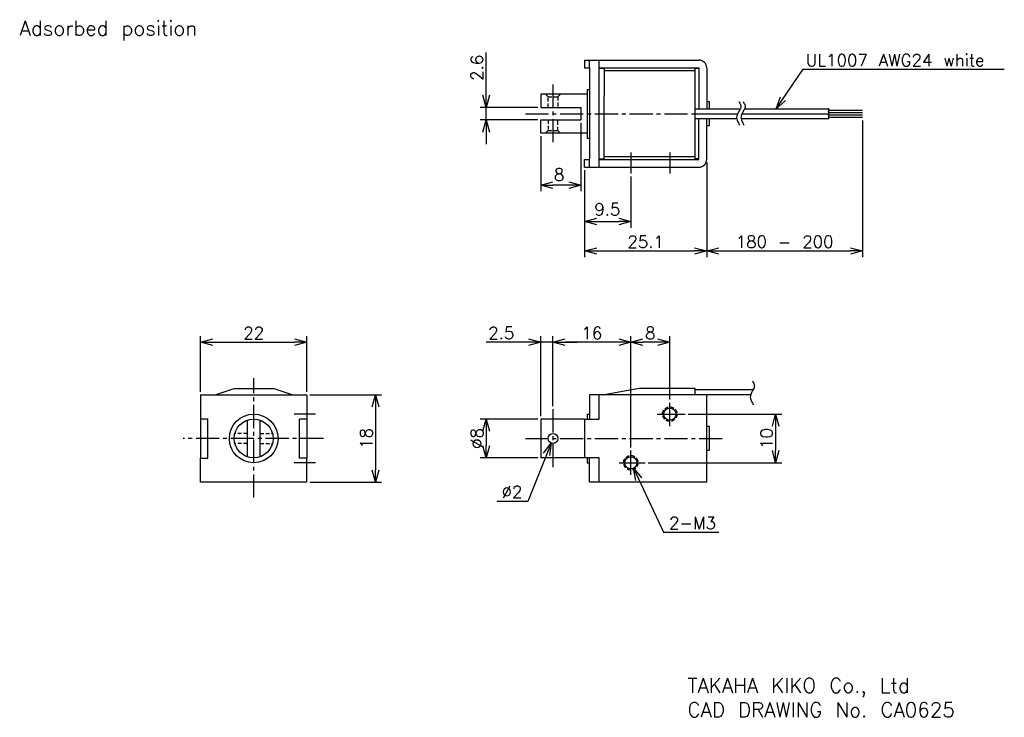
# Model space of a CAD drawing. Extents: x 525 to 728, y -141 to 3.
import ezdxf

# ---------------------------------------------------------------- set-up
doc = ezdxf.new("R2010")
doc.units = 0
doc.header["$LTSCALE"] = 0.5
doc.header["$MEASUREMENT"] = 0
doc.linetypes.add('CENTER2', pattern=[28.575, 19.05, -3.175, 3.175, -3.175])
doc.linetypes.add('HIDDEN2', pattern=[4.7625, 3.175, -1.5875])
doc.layers.get('0').update_dxf_attribs({"linetype": 'CONTINUOUS'})
doc.layers.get('DEFPOINTS').update_dxf_attribs({"linetype": 'CONTINUOUS'})
doc.layers.add('additional', color=50, linetype='CONTINUOUS')
doc.layers.add('Z_OM_DIM', color=4, linetype='CONTINUOUS')
doc.styles.add('CatalogDxf', font='txt.shx', dxfattribs={"bigfont": 'bigfont.shx'})
doc.styles.get("Standard").update_dxf_attribs({"font": 'txt.shx', "width": 1.08, "bigfont": 'bigfont.shx'})
doc.dimstyles.new('CatalogDxf', dxfattribs={"dimtxt": 2.5, "dimasz": 2.5, "dimexe": 1.25, "dimexo": 0.625, "dimtad": 1, "dimdec": 1, "dimdsep": 46, "dimtxsty": 'CatalogDxf', "dimblk": 'OPEN30', "dimcen": 2.5, "dimclrd": 256, "dimclre": 256, "dimclrt": 256, "dimadec": 0, "dimazin": 0, "dimtfac": 1, "dimtdec": 1, "dimtmove": 0, "dimatfit": 3, "dimldrblk": 'OPEN30', "dimfxl": 1, "dimlwd": -1, "dimlwe": -1, "dimarcsym": 0})
doc.dimstyles.new('ISO-25', dxfattribs={"dimtxt": 2.5, "dimasz": 2.5, "dimexe": 1.25, "dimexo": 0.625, "dimtad": 1, "dimtxsty": 'STANDARD', "dimcen": 2.5, "dimadec": 0, "dimazin": 0, "dimtfac": 1, "dimtmove": 0, "dimatfit": 3, "dimfxl": 1, "dimarcsym": 0})

# ---------------------------------------------------------------- blocks, each defined once
blk = doc.blocks.new('_OPEN30')
at = {"color": 0, "linetype": 'ByBlock'}
for p, q in [((-1, 0.268), (0, 0)), ((0, 0), (-1, -0.268)), ((0, 0), (-1, 0))]:
    blk.add_line(p, q, dxfattribs=at)
blk = doc.blocks.new('*D1')
at = {"layer": 'DEFPOINTS', "color": 0}
for p in [(640.61, -18.03), (632.36, -20.71), (632.36, -31.42)]:
    blk.add_point(p, dxfattribs=at)
at = {"layer": 'Z_OM_DIM'}
for p, q in [((640.61, -18.65), (640.61, -32.67)), ((632.36, -21.34), (632.36, -32.67)), ((638.11, -31.42), (634.86, -31.42))]:
    blk.add_line(p, q, dxfattribs=at)
at = {"layer": 'Z_OM_DIM', "xscale": 2.5, "yscale": 2.5, "zscale": 2.5, "rotation": 180}
blk.add_blockref('_OPEN30', (632.36, -31.42), dxfattribs=at)
at = {"layer": 'Z_OM_DIM', "xscale": 2.5, "yscale": 2.5, "zscale": 2.5}
blk.add_blockref('_OPEN30', (640.61, -31.42), dxfattribs=at)
at = {"layer": 'Z_OM_DIM', "insert": (636.12, -29.25), "char_height": 2.5, "attachment_point": 5, "style": 'CatalogDxf'}
blk.add_mtext('8', dxfattribs=at)
blk = doc.blocks.new('*D2')
at = {"layer": 'DEFPOINTS', "color": 0}
for p in [(641.36, -27.73), (650.86, -29.03), (650.86, -38.91)]:
    blk.add_point(p, dxfattribs=at)
at = {"layer": 'Z_OM_DIM'}
for p, q in [((641.36, -28.35), (641.36, -40.16)), ((650.86, -29.66), (650.86, -40.16)), ((643.86, -38.91), (648.36, -38.91))]:
    blk.add_line(p, q, dxfattribs=at)
at = {"layer": 'Z_OM_DIM', "xscale": 2.5, "yscale": 2.5, "zscale": 2.5, "rotation": 180}
blk.add_blockref('_OPEN30', (641.36, -38.91), dxfattribs=at)
at = {"layer": 'Z_OM_DIM', "xscale": 2.5, "yscale": 2.5, "zscale": 2.5}
blk.add_blockref('_OPEN30', (650.86, -38.91), dxfattribs=at)
at = {"layer": 'Z_OM_DIM', "insert": (646.04, -36.39), "char_height": 2.5, "attachment_point": 5, "style": 'CatalogDxf'}
blk.add_mtext('9.5', dxfattribs=at)
blk = doc.blocks.new('*D3')
at = {"layer": 'DEFPOINTS', "color": 0}
for p in [(666.46, -26.13), (641.36, -27.73), (666.46, -44.95)]:
    blk.add_point(p, dxfattribs=at)
at = {"layer": 'Z_OM_DIM'}
for p, q in [((666.46, -26.75), (666.46, -46.2)), ((641.36, -28.35), (641.36, -46.2)), ((643.86, -44.95), (663.96, -44.95))]:
    blk.add_line(p, q, dxfattribs=at)
at = {"layer": 'Z_OM_DIM', "xscale": 2.5, "yscale": 2.5, "zscale": 2.5, "rotation": 180}
blk.add_blockref('_OPEN30', (641.36, -44.95), dxfattribs=at)
at = {"layer": 'Z_OM_DIM', "xscale": 2.5, "yscale": 2.5, "zscale": 2.5}
blk.add_blockref('_OPEN30', (666.46, -44.95), dxfattribs=at)
at = {"layer": 'Z_OM_DIM', "insert": (653.91, -43.07), "char_height": 2.5, "attachment_point": 5, "style": 'CatalogDxf'}
blk.add_mtext('25.1', dxfattribs=at)
blk = doc.blocks.new('*D4')
at = {"layer": 'DEFPOINTS', "color": 0}
for p in [(632.36, -79.5), (621.13, -87.48), (632.36, -87.48)]:
    blk.add_point(p, dxfattribs=at)
at = {"layer": 'Z_OM_DIM'}
for p, q in [((631.73, -79.5), (619.88, -79.5)), ((621.13, -82), (621.13, -84.98)), ((631.73, -87.48), (619.88, -87.48))]:
    blk.add_line(p, q, dxfattribs=at)
at = {"layer": 'Z_OM_DIM', "xscale": 2.5, "yscale": 2.5, "zscale": 2.5}
for p, rotation in [((621.13, -79.5), 90), ((621.13, -87.48), 270)]:
    blk.add_blockref('_OPEN30', p, dxfattribs=dict(at, rotation=rotation))
at = {"layer": 'Z_OM_DIM', "insert": (619.25, -83.49), "char_height": 2.5, "attachment_point": 5, "rotation": 90, "style": 'CatalogDxf'}
blk.add_mtext('%%c8', dxfattribs=at)
blk = doc.blocks.new('*D5')
at = {"layer": 'DEFPOINTS', "color": 0}
for p in [(662, -78.49), (653.78, -88.49), (680.62, -88.49)]:
    blk.add_point(p, dxfattribs=at)
at = {"layer": 'Z_OM_DIM'}
for p, q in [((662.63, -78.49), (681.87, -78.49)), ((680.62, -80.99), (680.62, -85.99)), ((654.41, -88.49), (681.87, -88.49))]:
    blk.add_line(p, q, dxfattribs=at)
at = {"layer": 'Z_OM_DIM', "xscale": 2.5, "yscale": 2.5, "zscale": 2.5}
for p, rotation in [((680.62, -78.49), 90), ((680.62, -88.49), 270)]:
    blk.add_blockref('_OPEN30', p, dxfattribs=dict(at, rotation=rotation))
at = {"layer": 'Z_OM_DIM', "insert": (678.75, -83.49), "char_height": 2.5, "attachment_point": 5, "rotation": 90, "style": 'CatalogDxf'}
blk.add_mtext('10', dxfattribs=at)
blk = doc.blocks.new('*D6')
at = {"layer": 'DEFPOINTS', "color": 0}
for p in [(650.86, -63.69), (658.86, -76.13), (650.86, -85.99)]:
    blk.add_point(p, dxfattribs=at)
at = {"layer": 'Z_OM_DIM'}
for p, q in [((650.86, -85.37), (650.86, -62.44)), ((658.86, -75.5), (658.86, -62.44)), ((656.36, -63.69), (653.36, -63.69))]:
    blk.add_line(p, q, dxfattribs=at)
at = {"layer": 'Z_OM_DIM', "xscale": 2.5, "yscale": 2.5, "zscale": 2.5, "rotation": 180}
blk.add_blockref('_OPEN30', (650.86, -63.69), dxfattribs=at)
at = {"layer": 'Z_OM_DIM', "xscale": 2.5, "yscale": 2.5, "zscale": 2.5}
blk.add_blockref('_OPEN30', (658.86, -63.69), dxfattribs=at)
at = {"layer": 'Z_OM_DIM', "insert": (654.86, -61.82), "char_height": 2.5, "attachment_point": 5, "style": 'CatalogDxf'}
blk.add_mtext('8', dxfattribs=at)
blk = doc.blocks.new('*D7')
at = {"layer": 'DEFPOINTS', "color": 0}
for p in [(634.86, -63.69), (634.86, -77.48), (650.86, -85.99)]:
    blk.add_point(p, dxfattribs=at)
at = {"layer": 'Z_OM_DIM'}
for p, q in [((634.86, -76.85), (634.86, -62.44)), ((650.86, -85.37), (650.86, -62.44)), ((648.36, -63.69), (637.36, -63.69))]:
    blk.add_line(p, q, dxfattribs=at)
at = {"layer": 'Z_OM_DIM', "xscale": 2.5, "yscale": 2.5, "zscale": 2.5, "rotation": 180}
blk.add_blockref('_OPEN30', (634.86, -63.69), dxfattribs=at)
at = {"layer": 'Z_OM_DIM', "xscale": 2.5, "yscale": 2.5, "zscale": 2.5}
blk.add_blockref('_OPEN30', (650.86, -63.69), dxfattribs=at)
at = {"layer": 'Z_OM_DIM', "insert": (642.86, -61.82), "char_height": 2.5, "attachment_point": 5, "style": 'CatalogDxf'}
blk.add_mtext('16', dxfattribs=at)
blk = doc.blocks.new('*D8')
at = {"layer": 'DEFPOINTS', "color": 0}
for p in [(632.36, -63.69), (634.86, -77.48), (632.36, -79.5)]:
    blk.add_point(p, dxfattribs=at)
at = {"layer": 'Z_OM_DIM'}
for p, q in [((632.36, -78.88), (632.36, -62.44)), ((634.86, -76.85), (634.86, -62.44)), ((629.86, -63.69), (621.11, -63.69)), ((634.86, -63.69), (632.36, -63.69)), ((637.36, -63.69), (639.86, -63.69))]:
    blk.add_line(p, q, dxfattribs=at)
at = {"layer": 'Z_OM_DIM', "xscale": 2.5, "yscale": 2.5, "zscale": 2.5}
blk.add_blockref('_OPEN30', (632.36, -63.69), dxfattribs=at)
at = {"layer": 'Z_OM_DIM', "xscale": 2.5, "yscale": 2.5, "zscale": 2.5, "rotation": 180}
blk.add_blockref('_OPEN30', (634.86, -63.69), dxfattribs=at)
at = {"layer": 'Z_OM_DIM', "insert": (624.23, -61.82), "char_height": 2.5, "attachment_point": 5, "style": 'CatalogDxf'}
blk.add_mtext('2.5', dxfattribs=at)
blk = doc.blocks.new('*D9')
at = {"layer": 'DEFPOINTS', "color": 0}
for p in [(584.24, -74.49), (584.24, -92.49), (598.38, -92.49)]:
    blk.add_point(p, dxfattribs=at)
at = {"layer": 'Z_OM_DIM'}
for p, q in [((584.86, -74.49), (599.63, -74.49)), ((598.38, -76.99), (598.38, -89.99)), ((584.86, -92.49), (599.63, -92.49))]:
    blk.add_line(p, q, dxfattribs=at)
at = {"layer": 'Z_OM_DIM', "xscale": 2.5, "yscale": 2.5, "zscale": 2.5}
for p, rotation in [((598.38, -74.49), 90), ((598.38, -92.49), 270)]:
    blk.add_blockref('_OPEN30', p, dxfattribs=dict(at, rotation=rotation))
at = {"layer": 'Z_OM_DIM', "insert": (596.51, -83.49), "char_height": 2.5, "attachment_point": 5, "rotation": 90, "style": 'CatalogDxf'}
blk.add_mtext('18', dxfattribs=at)
blk = doc.blocks.new('*D10')
at = {"layer": 'DEFPOINTS', "color": 0}
for p in [(584.24, -63.69), (562.44, -74.49), (584.24, -74.49)]:
    blk.add_point(p, dxfattribs=at)
at = {"layer": 'Z_OM_DIM'}
for p, q in [((562.44, -73.87), (562.44, -62.44)), ((584.24, -73.87), (584.24, -62.44)), ((564.94, -63.69), (581.74, -63.69))]:
    blk.add_line(p, q, dxfattribs=at)
at = {"layer": 'Z_OM_DIM', "xscale": 2.5, "yscale": 2.5, "zscale": 2.5, "rotation": 180}
blk.add_blockref('_OPEN30', (562.44, -63.69), dxfattribs=at)
at = {"layer": 'Z_OM_DIM', "xscale": 2.5, "yscale": 2.5, "zscale": 2.5}
blk.add_blockref('_OPEN30', (584.24, -63.69), dxfattribs=at)
at = {"layer": 'Z_OM_DIM', "insert": (573.34, -61.82), "char_height": 2.5, "attachment_point": 5, "style": 'CatalogDxf'}
blk.add_mtext('22', dxfattribs=at)
blk = doc.blocks.new('*D11')
at = {"layer": 'DEFPOINTS', "color": 0}
for p in [(698.48, -17.48), (666.46, -26.13), (698.48, -44.95)]:
    blk.add_point(p, dxfattribs=at)
at = {"layer": 'Z_OM_DIM'}
for p, q in [((698.48, -18.1), (698.48, -46.2)), ((666.46, -26.75), (666.46, -46.2)), ((668.96, -44.95), (695.98, -44.95))]:
    blk.add_line(p, q, dxfattribs=at)
at = {"layer": 'Z_OM_DIM', "xscale": 2.5, "yscale": 2.5, "zscale": 2.5, "rotation": 180}
blk.add_blockref('_OPEN30', (666.46, -44.95), dxfattribs=at)
at = {"layer": 'Z_OM_DIM', "xscale": 2.5, "yscale": 2.5, "zscale": 2.5}
blk.add_blockref('_OPEN30', (698.48, -44.95), dxfattribs=at)
at = {"layer": 'Z_OM_DIM', "insert": (682.47, -43.07), "char_height": 2.5, "attachment_point": 5, "style": 'CatalogDxf'}
blk.add_mtext('180 - 200', dxfattribs=at)
blk = doc.blocks.new('*D12')
at = {"layer": 'DEFPOINTS', "color": 0}
for p in [(621.13, -15.43), (632.36, -15.43), (632.36, -18.03)]:
    blk.add_point(p, dxfattribs=at)
at = {"layer": 'Z_OM_DIM'}
for p, q in [((621.13, -12.93), (621.13, -4.18)), ((631.73, -15.43), (619.88, -15.43)), ((621.13, -18.03), (621.13, -15.43)), ((631.73, -18.03), (619.88, -18.03)), ((621.13, -20.53), (621.13, -23.03))]:
    blk.add_line(p, q, dxfattribs=at)
at = {"layer": 'Z_OM_DIM', "xscale": 2.5, "yscale": 2.5, "zscale": 2.5}
for p, rotation in [((621.13, -15.43), 270), ((621.13, -18.03), 90)]:
    blk.add_blockref('_OPEN30', p, dxfattribs=dict(at, rotation=rotation))
at = {"layer": 'Z_OM_DIM', "insert": (619.25, -7.3), "char_height": 2.5, "attachment_point": 5, "rotation": 90, "style": 'CatalogDxf'}
blk.add_mtext('2.6', dxfattribs=at)

msp = doc.modelspace()

# ---------------------------------------------------------------- linework, layer by layer
at = {"color": 0}
for p, q in [((641.36, -5.73), (641.36, -7.33)), ((641.36, -5.73), (664.86, -5.73)), ((642.36, -7.33), (642.36, -5.73)), ((644.36, -27.73), (644.36, -5.73)), ((641.36, -7.33), (642.36, -7.33)), ((642.36, -7.33), (642.36, -26)), ((644.36, -7.33), (664.86, -7.33)), ((644.36, -7.38), (645.36, -7.38)), ((645.36, -7.38), (645.36, -13.08)), ((645.36, -7.85), (664.07, -7.85)), ((664.07, -25.98), (664.07, -7.38)), ((664.86, -7.33), (664.86, -15.73)), ((666.46, -7.33), (666.46, -15.73)), ((641.86, -11.73), (642.36, -11.73)), ((641.86, -11.73), (641.86, -21.73)), ((641.86, -12.74), (632.36, -12.74)), ((632.36, -12.74), (632.36, -15.43)), ((632.36, -15.43), (640.61, -15.43)), ((640.61, -15.43), (640.61, -18.03)), ((666.46, -14.23), (666.96, -14.23)), ((666.96, -14.23), (666.96, -15.73)), ((632.36, -18.03), (640.61, -18.03)), ((632.36, -20.71), (632.36, -18.03)), ((664.86, -26.13), (664.86, -17.73)), ((666.46, -26.13), (666.46, -17.73)), ((666.96, -17.73), (666.96, -19.23)), ((666.96, -19.23), (666.46, -19.23)), ((641.86, -20.71), (632.36, -20.71)), ((641.86, -21.73), (642.36, -21.73)), ((645.36, -25.98), (645.36, -20.38)), ((641.36, -26.13), (642.36, -26.13)), ((641.36, -27.73), (641.36, -26.13)), ((642.36, -27.73), (642.36, -26)), ((644.36, -25.98), (645.36, -25.98)), ((644.36, -26.13), (664.86, -26.13)), ((645.36, -25.55), (664.07, -25.55)), ((641.36, -27.73), (664.86, -27.73)), ((562.44, -74.49), (584.24, -74.49)), ((562.44, -74.49), (562.44, -79.45)), ((565.45, -74.49), (569.35, -73.24)), ((569.35, -73.24), (577.32, -73.24)), ((581.23, -74.49), (577.32, -73.24)), ((584.24, -74.49), (584.24, -79.49)), ((644.36, -74.49), (642.36, -74.49)), ((642.36, -74.49), (642.36, -79.49)), ((664.86, -74.49), (644.36, -74.49)), ((644.36, -79.49), (644.36, -74.49)), ((652.58, -73.24), (645.36, -74.49)), ((664.07, -73.24), (652.58, -73.24)), ((664.07, -74.49), (664.07, -73.24)), ((666.46, -92.49), (666.46, -74.49)), ((658.86, -80.99), (658.86, -76.13)), ((586.06, -78.49), (581.66, -78.49)), ((641.86, -78.49), (642.36, -78.49)), ((641.86, -78.49), (641.86, -79.49)), ((656.27, -78.49), (662, -78.49)), ((562.44, -79.45), (563.94, -79.45)), ((562.44, -79.45), (562.44, -87.53)), ((563.94, -87.53), (563.94, -79.45)), ((582.74, -87.53), (582.74, -79.49)), ((584.24, -79.49), (582.74, -79.49)), ((584.24, -79.49), (584.24, -87.53)), ((641.36, -79.5), (632.36, -79.5)), ((632.36, -79.5), (632.36, -87.48)), ((641.36, -79.49), (644.36, -79.49)), ((641.36, -79.49), (641.36, -87.49)), ((666.46, -80.99), (666.96, -80.99)), ((666.96, -80.99), (666.96, -85.99)), ((650.86, -90.96), (650.86, -85.99)), ((666.96, -85.99), (666.46, -85.99)), ((562.44, -92.49), (562.44, -87.53)), ((562.44, -87.53), (563.94, -87.53)), ((586.06, -88.49), (581.66, -88.49)), ((584.24, -87.53), (582.74, -87.53)), ((584.24, -92.49), (584.24, -87.53)), ((641.36, -87.48), (632.36, -87.48)), ((644.36, -87.49), (641.36, -87.49)), ((641.86, -87.49), (641.86, -88.49)), ((641.86, -88.49), (642.36, -88.49)), ((642.36, -92.49), (642.36, -87.49)), ((644.36, -92.49), (644.36, -87.49)), ((648.49, -88.49), (653.78, -88.49)), ((584.24, -92.49), (562.44, -92.49)), ((644.36, -92.49), (642.36, -92.49)), ((664.86, -92.49), (644.36, -92.49)), ((666.46, -92.49), (664.86, -92.49))]:
    msp.add_line(p, q, dxfattribs=at)
at = {"color": 0, "ltscale": 0.5}
for p, q in [((664.07, -7.38), (664.86, -7.38)), ((645.36, -21.38), (645.36, -13.08)), ((664.86, -25.98), (664.07, -25.98)), ((675.97, -73.49), (664.07, -73.49)), ((675.4, -74.49), (664.86, -74.49)), ((572.04, -87.26), (572.04, -79.72)), ((574.64, -87.26), (574.64, -79.72))]:
    msp.add_line(p, q, dxfattribs=at)
for p, q in [((664.07, -15.73), (673.36, -15.73)), ((674.24, -15.73), (691.48, -15.73)), ((691.48, -15.73), (691.48, -17.73)), ((691.48, -15.98), (698.48, -15.98)), ((664.07, -16.73), (672.85, -16.73)), ((664.07, -17.73), (672.63, -17.73)), ((673.5, -17.73), (691.48, -17.73)), ((673.73, -16.73), (691.48, -16.73)), ((691.48, -16.48), (698.48, -16.48)), ((691.48, -16.98), (698.48, -16.98)), ((691.48, -17.48), (698.48, -17.48))]:
    msp.add_line(p, q)
at = {"ltscale": 0.5}
msp.add_line((691.48, -16.73), (691.48, -17.73), dxfattribs=at)
for centre, radius in [((573.34, -83.49), 5), ((573.34, -83.49), 3.99), ((634.86, -83.49), 1.02)]:
    msp.add_circle(centre, radius)
at = {"color": 0}
for centre in [(658.86, -78.49), (650.86, -88.49)]:
    msp.add_circle(centre, 1.25, dxfattribs=at)
for centre, start, end in [((664.86, -7.33), 0, 90), ((664.86, -26.13), 270, 0)]:
    msp.add_arc(centre, 1.6, start, end, dxfattribs=at)
for p in [(691.48, -15.73), (691.48, -16.23), (691.48, -17.23), (691.48, -17.73)]:
    msp.add_point(p)
at = {"layer": 'additional', "linetype": 'CENTER2', "ltscale": 0.5}
for p, q in [((634.86, -10.71), (634.86, -22.71)), ((629.18, -16.73), (664.07, -16.73)), ((573.34, -95.64), (573.34, -71.08)), ((634.86, -77.48), (634.86, -89.48)), ((587.69, -83.49), (558.86, -83.49)), ((629.18, -83.49), (670.13, -83.49))]:
    msp.add_line(p, q, dxfattribs=at)
at = {"layer": 'additional', "linetype": 'HIDDEN2', "ltscale": 0.5}
for p, q in [((633.34, -12.74), (633.84, -13.24)), ((633.84, -15.43), (633.84, -13.24)), ((633.84, -13.24), (635.88, -13.24)), ((636.38, -12.74), (635.88, -13.24)), ((635.88, -13.24), (635.88, -15.43)), ((633.84, -18.03), (633.84, -20.21)), ((635.88, -20.21), (635.88, -18.03)), ((633.34, -20.71), (633.84, -20.21)), ((633.84, -20.21), (635.88, -20.21)), ((636.38, -20.71), (635.88, -20.21)), ((572.04, -82.47), (569.48, -82.47)), ((574.64, -82.47), (577.19, -82.47)), ((572.04, -84.51), (569.48, -84.51)), ((574.64, -84.51), (577.19, -84.51))]:
    msp.add_line(p, q, dxfattribs=at)
at = {"layer": 'additional', "ltscale": 0.5}
for p, q in [((650.86, -24.7), (650.86, -29.03)), ((658.86, -24.7), (658.86, -29.03))]:
    msp.add_line(p, q, dxfattribs=at)
at = {"layer": 'additional', "linetype": 'HIDDEN2', "ltscale": 0.5}
for centre in [(658.86, -78.49), (650.86, -88.49)]:
    msp.add_circle(centre, 1.5, dxfattribs=at)
at = {"layer": 'additional', "ltscale": 0.5}
for points in [[(673.06, -14.21), (673.12, -14.33), (673.23, -14.56), (673.49, -14.98), (673.49, -15.53), (673.23, -15.96), (673.06, -16.31), (672.89, -16.66), (672.58, -17.19), (672.58, -17.88), (672.89, -18.41), (673.06, -18.76), (673.18, -18.99), (673.24, -19.11)], [(673.94, -14.21), (673.99, -14.33), (674.11, -14.56), (674.37, -14.98), (674.37, -15.53), (674.11, -15.96), (673.94, -16.31), (673.77, -16.66), (673.46, -17.19), (673.46, -17.88), (673.77, -18.41), (673.94, -18.76), (674.05, -18.99), (674.11, -19.11)], [(675.84, -71.65), (675.9, -71.77), (676.01, -72.01), (676.27, -72.43), (676.27, -72.98), (676.01, -73.4), (675.84, -73.75), (675.67, -74.1), (675.37, -74.63), (675.37, -75.32), (675.67, -75.85), (675.84, -76.2), (675.96, -76.44), (676.02, -76.55)]]:
    msp.add_open_spline(points, degree=3, knots=[0, 0, 0, 0, 0.391312, 0.782624, 1.482624, 1.873936, 2.265248, 2.656559, 3.047871, 4.097871, 4.489183, 4.880495, 5.271807, 5.271807, 5.271807, 5.271807], dxfattribs=at)

# ---------------------------------------------------------------- texts
at = {"layer": 'Z_OM_DIM', "style": 'CatalogDxf'}
for s, insert, char_height, width, attachment_point in [('Adsorbed position', (525.23, 2.33), 3, 47.04, 1), ('UL1007 AWG24 white', (686.83, -6.99), 2.5, 42.8495, 7), ('%%c2', (624.29, -95.72), 2.5, 6.8088, 7), ('2-M3', (658.72, -102.12), 2.5, 13.2735, 7), ('TAKAHA KIKO Co., Ltd\\PCAD DRAWING No. CA0625', (662.5, -132.75), 3, 93.9269, 1)]:
    msp.add_mtext(s, dxfattribs=dict(at, insert=insert, char_height=char_height, width=width, attachment_point=attachment_point))

# ---------------------------------------------------------------- dimensions: what is measured, and where the dimension line sits
at = {"layer": 'Z_OM_DIM'}
for base, p1, p2, picture, middle in [((621.13, -15.43), (632.36, -18.03), (632.36, -15.43), '*D12', (619.25, -7.3)), ((598.38, -92.49), (584.24, -74.49), (584.24, -92.49), '*D9', (596.51, -83.49)), ((680.62, -88.49), (662, -78.49), (653.78, -88.49), '*D5', (678.75, -83.49))]:
    dim = msp.add_linear_dim(base=base, p1=p1, p2=p2, angle=90, dimstyle='CatalogDxf', dxfattribs=at)
    dim.commit()
    dim.dimension.update_dxf_attribs({"geometry": picture, "text_midpoint": middle})
dim = msp.add_linear_dim(base=(632.36, -31.42), p1=(640.61, -18.03), p2=(632.36, -20.71), text='8', dimstyle='CatalogDxf', override={"dimtmove": 2}, dxfattribs=at)
dim.commit()
dim.dimension.update_dxf_attribs({"geometry": '*D1', "text_midpoint": (636.12, -29.25), "dimtype": 160})
for base, p1, p2, text, picture, middle in [((698.48, -44.95), (666.46, -26.13), (698.48, -17.48), '180 - 200', '*D11', (682.47, -43.07)), ((584.24, -63.69), (562.44, -74.49), (584.24, -74.49), '22', '*D10', (573.34, -61.82))]:
    dim = msp.add_linear_dim(base=base, p1=p1, p2=p2, text=text, dimstyle='CatalogDxf', dxfattribs=at)
    dim.commit()
    dim.dimension.update_dxf_attribs({"geometry": picture, "text_midpoint": middle})
for base, p1, p2, picture, middle in [((666.46, -44.95), (641.36, -27.73), (666.46, -26.13), '*D3', (653.91, -43.07)), ((650.86, -63.69), (658.86, -76.13), (650.86, -85.99), '*D6', (654.86, -61.82))]:
    dim = msp.add_linear_dim(base=base, p1=p1, p2=p2, dimstyle='CatalogDxf', dxfattribs=at)
    dim.commit()
    dim.dimension.update_dxf_attribs({"geometry": picture, "text_midpoint": middle})
dim = msp.add_linear_dim(base=(650.86, -38.91), p1=(641.36, -27.73), p2=(650.86, -29.03), dimstyle='CatalogDxf', override={"dimtmove": 2}, dxfattribs=at)
dim.commit()
dim.dimension.update_dxf_attribs({"geometry": '*D2', "text_midpoint": (646.04, -36.39), "dimtype": 160})
dim = msp.add_linear_dim(base=(632.36, -63.69), p1=(634.86, -77.48), p2=(632.36, -79.5), dimstyle='CatalogDxf', dxfattribs=at)
dim.commit()
dim.dimension.update_dxf_attribs({"geometry": '*D8', "text_midpoint": (624.23, -63.69), "dimtype": 160})
dim = msp.add_linear_dim(base=(634.86, -63.69), p1=(650.86, -85.99), p2=(634.86, -77.48), dimstyle='CatalogDxf', override={"dimtmove": 1}, dxfattribs=at)
dim.commit()
dim.dimension.update_dxf_attribs({"geometry": '*D7', "text_midpoint": (642.86, -61.82)})
dim = msp.add_linear_dim(base=(621.13, -87.48), p1=(632.36, -79.5), p2=(632.36, -87.48), angle=90, text='%%c8', dimstyle='CatalogDxf', dxfattribs=at)
dim.commit()
dim.dimension.update_dxf_attribs({"geometry": '*D4', "text_midpoint": (619.25, -83.49)})

# ---------------------------------------------------------------- leaders
for points in [[(680.71, -15.73), (686.27, -7.61), (727.62, -7.61)], [(634.47, -84.44), (629.66, -96.43), (623.3, -96.43)], [(651.39, -89.62), (657.55, -102.77), (668.95, -102.77)]]:
    msp.add_leader(points, dimstyle='ISO-25', override={"dimgap": 0.625, "dimtad": 0, "dimldrblk": 'OPEN30'}, dxfattribs=at)

doc.saveas('drawing.dxf')
